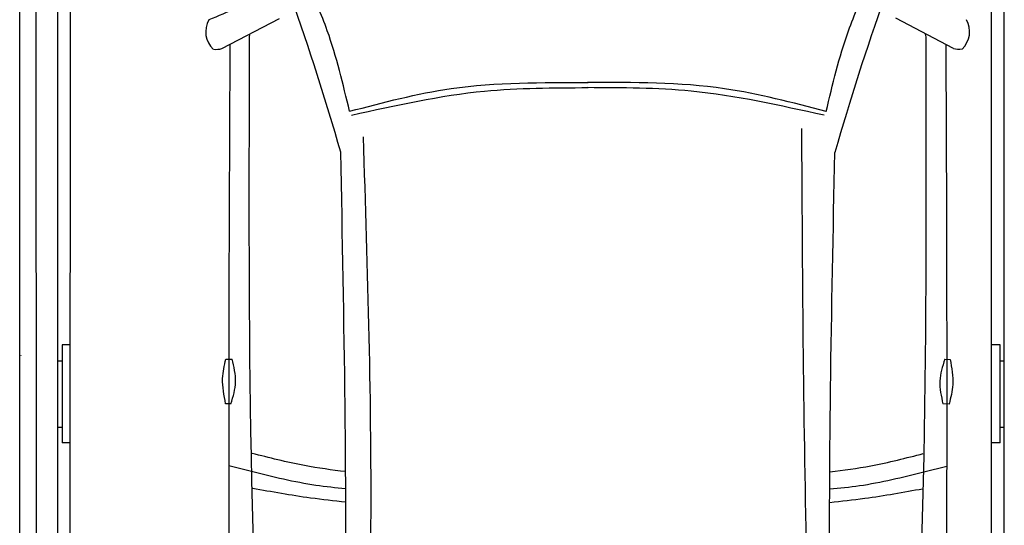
# Model space of a CAD drawing. Header units: millimetres. Extents: x 0 to 8418, y -929 to 5900.
# Tile 6 of 11: x 2807 to 5200, y 2486 to 3714. Entities that reach past the tile are written whole.
import ezdxf

# ---------------------------------------------------------------- set-up
doc = ezdxf.new("R2010")
doc.units = ezdxf.units.MM
doc.layers.add('car', color=10, linetype='Continuous', lineweight=25)
doc.layers.add('Plattform', color=7, linetype='Continuous', lineweight=25)

# ---------------------------------------------------------------- blocks, each defined once
blk = doc.blocks.new('*U44')
at = {"layer": 'car'}
for p, q in [((-888, 3067.7), (-748, 3140.9)), ((889.7, 3068.2), (749.7, 3141.4)), ((-815.9, 2040.3), (-871.6, 2054.3)), ((817.6, 2039.6), (873.4, 2053.6))]:
    blk.add_line(p, q, dxfattribs=at)
for points in [[(-878.5, 2313.7), (-863.5, 2313.7)], [(869, 2313.2), (882, 2313)], [(-866.1, 2205.1), (-879.1, 2205.1)], [(879.3, 2204.5), (864.4, 2204.7)]]:
    blk.add_lwpolyline(points, dxfattribs=at)
for centre, radius, start, end in [((-6558.1, 1113.7), 6197.2, 15.94535, 19.59622), ((6559, 1108.2), 6197.2, 160.35517, 164.00603), ((-869.1, 3108.9), 58.5, 150.8177, 226.898), ((870.7, 3109.4), 58.5, 313.102, 29.1823), ((-902.4, 3121.5), 55.6, 263.2347, 285.0896), ((904.1, 3122), 55.6, 254.9104, 276.7653)]:
    blk.add_arc(centre, radius, start, end, dxfattribs=at)
for points, knots in [([(-577.9, 2915.4), (-593.6, 2981.5), (-619.1, 3088.9), (-663.2, 3189.9), (-680.2, 3228.8)], [0, 0, 0, 0, 203.213347, 330.239533, 330.239533, 330.239533, 330.239533]), ([(580.4, 2914.9), (596.1, 2980.9), (621.7, 3088.3), (665.9, 3189.3), (682.9, 3228.2)], [0, 0, 0, 0, 203.213347, 330.239533, 330.239533, 330.239533, 330.239533]), ([(-719.9, 532.3), (-741.2, 748.6), (-825.2, 1600.7), (-822.7, 2457.7), (-820.9, 3097.1)], [0, 0, 0, 0, 651.760698, 2567.87656, 2567.87656, 2567.87656, 2567.87656]), ([(720.3, 531.7), (741.8, 748), (826.6, 1600), (824.8, 2457), (823.5, 3096.4)], [0, 0, 0, 0, 651.760698, 2567.87656, 2567.87656, 2567.87656, 2567.87656]), ([(-868.7, 3077.8), (-870.5, 2733.1), (-872.8, 2165.5), (-870.5, 1597.9), (-869.3, 1382.1)], [30.231792, 30.231792, 30.231792, 30.231792, 135.773846, 200.510428, 200.510428, 200.510428, 200.510428]), ([(871.3, 3077.8), (872.8, 2728.1), (874.7, 2162.6), (871.9, 1597.2), (870.5, 1381.4)], [30.867502, 30.867502, 30.867502, 30.867502, 135.773846, 200.510428, 200.510428, 200.510428, 200.510428]), ([(-577.9, 2915.4), (-496, 2937), (-306.2, 2987), (-109.6, 2985.8), (2.1, 2985.1)], [0, 0, 0, 0, 253.181298, 586.409804, 586.409804, 586.409804, 586.409804]), ([(-572.9, 2906.2), (-465.7, 2930.1), (-276.2, 2972.3), (-82.3, 2972.8), (2.1, 2972.9)], [0, 0, 0, 0, 327.958847, 580.294452, 580.294452, 580.294452, 580.294452]), ([(575.3, 2905.7), (468.2, 2929.7), (278.8, 2972.1), (84.8, 2972.7), (0.4, 2972.9)], [0, 0, 0, 0, 327.958847, 580.294452, 580.294452, 580.294452, 580.294452]), ([(580.4, 2914.9), (498.5, 2936.5), (308.7, 2986.7), (112.2, 2985.7), (0.5, 2985.1)], [0, 0, 0, 0, 253.181298, 586.409804, 586.409804, 586.409804, 586.409804]), ([(580.3, 580), (561.7, 999.6), (527.8, 1763.9), (523.2, 2529), (521.2, 2874)], [0, 0, 0, 0, 1259.941445, 2295.01496, 2295.01496, 2295.01496, 2295.01496]), ([(-585.2, 568.2), (-557.6, 1005.1), (-509.4, 1766.4), (-533.7, 2528.7), (-544.1, 2853.5)], [0, 0, 0, 0, 1312.347302, 2286.809863, 2286.809863, 2286.809863, 2286.809863]), ([(-623.3, 604.1), (-608.8, 931.3), (-576.3, 1668.4), (-591.1, 2406.1), (-599.3, 2816.2)], [0, 0, 0, 0, 982.4164, 2212.74132, 2212.74132, 2212.74132, 2212.74132]), ([(623.8, 603.6), (609, 958.6), (578.3, 1695.7), (593.7, 2433.3), (601.7, 2815.7)], [0, 0, 0, 0, 1065.64856, 2212.719541, 2212.719541, 2212.719541, 2212.719541]), ([(-879.1, 2205.1), (-883.1, 2225.6), (-890.3, 2262), (-882.1, 2298), (-878.5, 2313.7)], [0, 0, 0, 0, 61.702274, 109.62737, 109.62737, 109.62737, 109.62737]), ([(-866.1, 2205.1), (-860.7, 2222.8), (-849.7, 2258.7), (-858.8, 2295.2), (-863.5, 2313.7)], [0, 0, 0, 0, 54.314538, 110.447745, 110.447745, 110.447745, 110.447745]), ([(869, 2313.2), (863.3, 2295.7), (851.6, 2260), (860.1, 2223.4), (864.4, 2204.7)], [0, 0, 0, 0, 54.314538, 110.447745, 110.447745, 110.447745, 110.447745]), ([(882, 2313), (885.6, 2292.5), (892.1, 2256), (883.2, 2220.1), (879.3, 2204.5)], [0, 0, 0, 0, 61.702274, 109.62737, 109.62737, 109.62737, 109.62737]), ([(-587.6, 2040.3), (-620.9, 2044.2), (-698.2, 2054.8), (-773.8, 2074.4), (-814.7, 2084.4)], [6.432991, 6.432991, 6.432991, 6.432991, 16.542425, 29.830107, 29.830107, 29.830107, 29.830107]), ([(589.6, 2039.9), (622.8, 2043.7), (700, 2054.2), (775.5, 2073.7), (816.5, 2084.2)], [6.454001, 6.454001, 6.454001, 6.454001, 16.542425, 29.830107, 29.830107, 29.830107, 29.830107]), ([(-587.2, 1998.9), (-611.5, 2000.9), (-688.6, 2008.7), (-764.1, 2027.5), (-815.9, 2040.3)], [6.556459, 6.556459, 6.556459, 6.556459, 13.869915, 29.827446, 29.827446, 29.827446, 29.827446]), ([(589.1, 1998.4), (613.4, 2000.4), (690.4, 2008.2), (765.8, 2026.8), (817.6, 2039.6)], [6.580352, 6.580352, 6.580352, 6.580352, 13.869915, 29.827446, 29.827446, 29.827446, 29.827446]), ([(-587.2, 1966.1), (-615.6, 1969), (-691.9, 1977.6), (-767.6, 1991.2), (-813.3, 1999.5)], [6.632744, 6.632744, 6.632744, 6.632744, 15.228907, 29.682847, 29.682847, 29.682847, 29.682847]), ([(589.1, 1965.6), (617.4, 1968.5), (693.7, 1977), (769.3, 1990.6), (814.9, 1998.8)], [6.659247, 6.659247, 6.659247, 6.659247, 15.228907, 29.682847, 29.682847, 29.682847, 29.682847])]:
    blk.add_open_spline(points, degree=3, knots=knots, dxfattribs=at)
for points in [[(-784, 3193.9), (-829.4, 3175.1), (-874.7, 3156.3), (-920.1, 3137.4)], [(-820.9, 3097.1), (-820.4, 3099.3), (-819.9, 3101.5), (-819.5, 3103.5)], [(823.5, 3096.4), (823, 3098.6), (822.6, 3100.8), (822.1, 3103)]]:
    blk.add_open_spline(points, degree=3, dxfattribs=at)
blk = doc.blocks.new('6300_LP230_GL550')
at = {"layer": 'Plattform'}
for p, q in [((306.8, 360.1), (306.8, 5610.1)), ((349.8, 360.1), (344.8, 5610.1)), ((399.6, 350.1), (400, 5590.1)), ((2699.9, 350.1), (2699.9, 5599.5)), ((428.9, 564.5), (431, 5463.9)), ((2668.9, 452.1), (2668.9, 5463.2)), ((409.9, 2924), (409.9, 2685.6)), ((428.9, 2924), (409.9, 2924)), ((2689.9, 2924), (2668.9, 2924)), ((2689.9, 2685.6), (2689.9, 2924)), ((310.4, 2897.4), (310.4, 2897.6)), ((399.9, 2885), (409.9, 2885)), ((2689.9, 2885), (2699.9, 2885)), ((399.9, 2724.2), (409.9, 2724.2)), ((2689.9, 2724.2), (2699.9, 2724.2)), ((429.8, 2685.6), (409.9, 2685.6)), ((2689.9, 2685.6), (2668.9, 2685.6))]:
    blk.add_line(p, q, dxfattribs=at)

msp = doc.modelspace()

# ---------------------------------------------------------------- block references
msp.add_blockref('6300_LP230_GL550', (2500.03, -0.01))
at = {"layer": 'car'}
msp.add_blockref('*U44', (4186.5, 575.61), dxfattribs=at)

doc.saveas('drawing.dxf')
